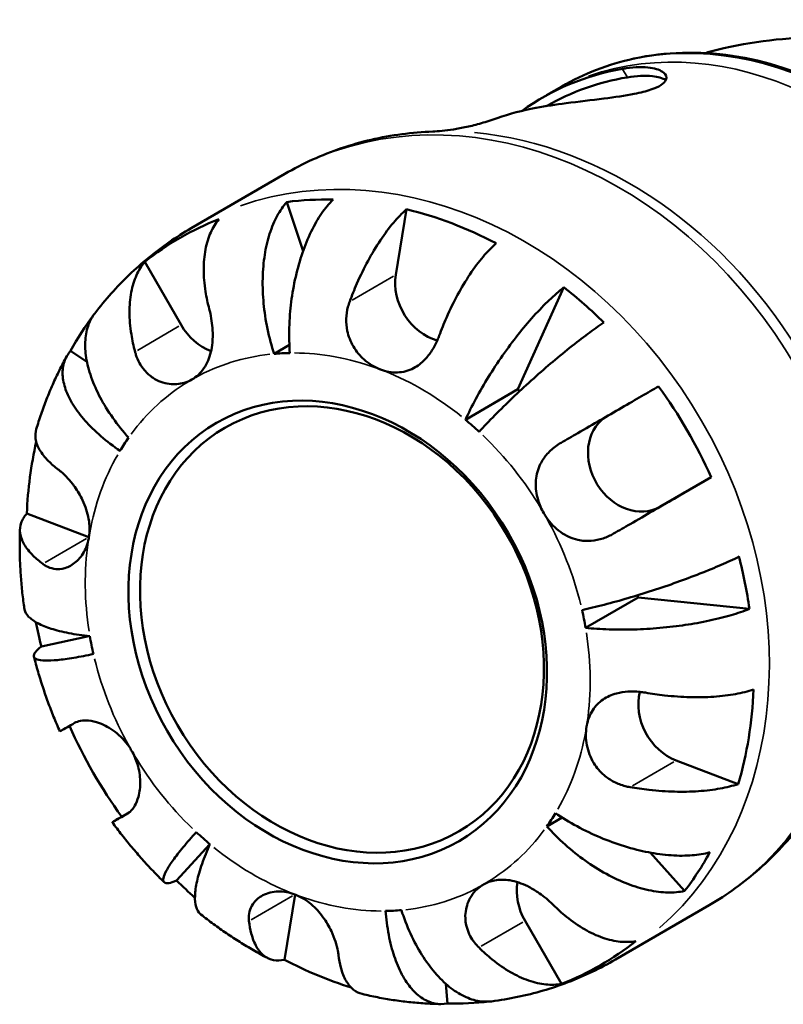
# Model space of a CAD drawing. Header units: millimetres. Extents: x 0 to 898, y 0 to 907.
# Tile 11 of 12: x 771 to 824, y 612 to 679. Entities that reach past the tile are written whole.
import ezdxf

# ---------------------------------------------------------------- set-up
doc = ezdxf.new("R2010")
doc.units = ezdxf.units.MM
doc.layers.add('Visible (ISO)', color=7, linetype='Continuous', lineweight=50)
doc.layers.add('Visible Narrow (ISO)', color=7, linetype='Continuous', lineweight=35)

msp = doc.modelspace()

# ---------------------------------------------------------------- linework, layer by layer
at = {"layer": 'Visible (ISO)'}
for p, q in [((808.376, 674.5), (807.336, 673.897)), ((789.384, 668.508), (782.949, 664.774)), ((790.624, 663.2), (789.522, 666.575)), ((796.989, 661.584), (797.72, 666.079)), ((782.26, 658.141), (779.764, 662.465)), ((805.371, 653.726), (808.518, 660.724)), ((788.64, 656.16), (789.689, 656.769)), ((775.801, 655.602), (774.675, 656.372)), ((801.771, 651.637), (805.371, 653.726)), ((818.623, 647.694), (815.093, 645.661)), ((775.934, 643.585), (771.673, 645.204)), ((810.012, 637.363), (813.612, 639.452)), ((821.253, 638.667), (813.612, 639.452)), ((775.927, 636.804), (772.675, 636.091)), ((820.483, 626.651), (816.222, 628.271)), ((778.694, 624.7), (778.188, 624.409)), ((807.353, 623.748), (808.398, 624.355)), ((781.95, 620.026), (784.237, 622.525)), ((816.806, 619.317), (814.448, 621.944)), ((789.345, 614.595), (790.074, 619.075)), ((818.496, 618.343), (812.061, 614.609)), ((808.356, 612.941), (805.86, 617.265)), ((800.527, 611.595), (800.425, 612.946))]:
    msp.add_line(p, q, dxfattribs=at)
for centre, major_axis, start_param, end_param in [((819.369, 652.379), (-12.374, 21.322), 5.99085, 6.362863), ((819.369, 652.379), (-12.051, 20.766), 5.982872, 6.281996), ((813.769, 649.129), (-12.693, 21.873), 5.998351, 6.130231), ((796.605, 639.169), (-14.465, 24.925), 5.822745, 5.952768), ((796.605, 639.169), (14.465, -24.925), 2.228217, 2.478714), ((796.605, 639.169), (-14.465, 24.925), 6.155207, 6.405704), ((800.062, 660.416), (-1.807, 3.114), 0.782669, 2.451052), ((796.605, 639.169), (14.465, -24.925), 1.895754, 2.025778), ((796.605, 639.169), (-14.465, 24.925), 0.335204, 0.454981), ((784.805, 659.607), (-1.807, 3.114), 1.568067, 2.365212), ((793.005, 637.08), (-10.039, 17.298), 5.855751, 5.919762), ((796.605, 639.169), (14.465, -24.925), 1.442819, 1.693315), ((796.605, 639.169), (-10.039, 17.298), 5.12539, 5.134364), ((813.293, 648.779), (1.807, -3.114), 3.2067, 6.280456), ((793.005, 637.08), (-10.039, 17.298), 5.070353, 5.134364), ((796.605, 639.169), (-14.465, 24.925), 0.720268, 0.907917), ((793.005, 637.08), (-10.039, 17.298), 0.357964, 0.421975), ((776.462, 646.826), (-1.807, 3.114), 2.353465, 2.354255), ((796.605, 639.169), (14.465, -24.925), 1.110356, 1.240379), ((796.605, 639.169), (-10.039, 17.298), 4.284955, 4.292716), ((793.005, 637.08), (-10.039, 17.298), 4.284955, 4.348966), ((796.605, 639.169), (-14.465, 24.925), 1.179808, 1.240379), ((793.005, 637.08), (10.039, -17.298), 4.284955, 4.348966), ((816.749, 631.512), (-1.807, 3.114), 0.691436, 2.353465), ((796.605, 639.169), (14.465, -24.925), 0.65742, 0.907917), ((796.605, 639.169), (-14.465, 24.925), 1.443216, 1.693315), ((793.005, 637.08), (10.039, -17.298), 0.357964, 0.421975), ((793.005, 637.08), (10.039, -17.298), 5.070353, 5.134364), ((796.605, 639.169), (14.465, -24.925), 0.324958, 0.454981), ((796.605, 639.169), (-14.465, 24.925), 1.895754, 1.95683), ((808.405, 618.731), (-1.807, 3.114), 0.776647, 1.568067), ((793.005, 637.08), (10.039, -17.298), 5.855751, 5.919762), ((796.605, 639.169), (14.465, -24.925), 6.155207, 6.405704), ((796.605, 639.169), (-14.465, 24.925), 2.228217, 2.415576), ((796.605, 639.169), (14.465, -24.925), 5.822745, 5.94087)]:
    msp.add_ellipse(centre, major_axis=major_axis, ratio=0.815969, start_param=start_param, end_param=end_param, dxfattribs=at)
for centre, major_axis in [((793.005, 637.08), (8.322, -14.34)), ((793.295, 637.248), (-8.031, 13.839))]:
    msp.add_ellipse(centre, major_axis=major_axis, ratio=0.815969, dxfattribs=at)
for points, knots in [([(818.202, 676.793), (818.329, 676.828), (818.455, 676.862), (820.996, 677.533), (823.412, 677.833), (828.015, 677.894), (830.204, 677.66), (834.29, 676.842), (836.192, 676.258), (839.735, 674.867), (841.379, 674.058), (842.918, 673.172)], [4.0758606, 4.0758606, 4.0758606, 4.0758606, 4.0840704, 4.0840704, 4.2411501, 4.2411501, 4.3982297, 4.3982297, 4.5553093, 4.5553093, 4.712389, 4.712389, 4.712389, 4.712389]), ([(833.121, 631.86), (834.978, 632.937), (836.625, 634.374), (839.344, 637.822), (840.41, 639.837), (841.864, 644.256), (842.241, 646.664), (842.262, 651.63), (841.9, 654.187), (840.471, 659.186), (839.402, 661.626), (836.665, 666.139), (834.996, 668.211), (831.227, 671.774), (829.127, 673.265), (824.707, 675.507), (822.389, 676.261), (817.781, 676.944), (815.491, 676.881), (811.574, 676.031), (809.905, 675.387), (808.376, 674.5)], [4.715118, 4.715118, 4.715118, 4.715118, 5.027908, 5.027908, 5.343181, 5.343181, 5.662985, 5.662985, 5.98576, 5.98576, 6.309672, 6.309672, 6.633812, 6.633812, 6.957632, 6.957632, 7.280096, 7.280096, 7.599218, 7.599218, 7.856711, 7.856711, 7.856711, 7.856711]), ([(812.534, 675.706), (812.622, 675.721), (812.709, 675.735), (813.436, 675.841), (813.999, 675.848), (814.859, 675.726), (815.174, 675.607), (815.534, 675.31), (815.597, 675.137), (815.47, 674.832), (815.351, 674.707), (814.993, 674.478), (814.769, 674.376), (814.172, 674.171), (813.784, 674.075), (812.721, 673.864), (812.006, 673.764), (810.418, 673.564), (809.533, 673.464), (807.954, 673.256), (807.253, 673.15), (806.621, 673.035), (806.612, 673.033), (806.602, 673.031)], [-2.052651, -2.052651, -2.052651, -2.052651, -2.020486, -2.020486, -1.779085, -1.779085, -1.558378, -1.558378, -1.353126, -1.353126, -1.209721, -1.209721, -1.079386, -1.079386, -0.923203, -0.923203, -0.695201, -0.695201, -0.434172, -0.434172, -0.207127, -0.207127, -0.20363, -0.20363, -0.20363, -0.20363]), ([(812.87, 675.125), (813.498, 675.229), (814.103, 675.257), (814.978, 675.161), (815.292, 675.069), (815.518, 674.949)], [0.8533073, 0.8533073, 0.8533073, 0.8533073, 1.0825565, 1.0825565, 1.2619427, 1.2619427, 1.2619427, 1.2619427]), ([(807.147, 673.788), (807.159, 673.795), (807.172, 673.802), (807.197, 673.817), (807.21, 673.824), (807.235, 673.838), (807.248, 673.846), (807.273, 673.86), (807.286, 673.867), (807.311, 673.882), (807.324, 673.889), (807.336, 673.897)], [1.564854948, 1.564854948, 1.564854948, 1.564854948, 1.566589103, 1.566589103, 1.568323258, 1.568323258, 1.570057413, 1.570057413, 1.571791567, 1.571791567, 1.573525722, 1.573525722, 1.573525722, 1.573525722]), ([(799.528, 671.41), (799.715, 671.417), (799.929, 671.431), (800.404, 671.477), (800.666, 671.51), (801.232, 671.599), (801.535, 671.656), (802.176, 671.797), (802.513, 671.881), (803.212, 672.08), (803.574, 672.195), (803.943, 672.325)], [1.1653603, 1.1653603, 1.1653603, 1.1653603, 1.2164025, 1.2164025, 1.2674447, 1.2674447, 1.3184869, 1.3184869, 1.3695291, 1.3695291, 1.4205713, 1.4205713, 1.4205713, 1.4205713]), ([(799.528, 671.41), (798.814, 671.383), (798.103, 671.322), (796.691, 671.134), (795.99, 671.007), (794.606, 670.685), (793.923, 670.49), (792.579, 670.035), (791.919, 669.774), (790.628, 669.188), (789.997, 668.864), (789.384, 668.508)], [1.1653603, 1.1653603, 1.1653603, 1.1653603, 1.2469934, 1.2469934, 1.3286265, 1.3286265, 1.4102596, 1.4102596, 1.4918926, 1.4918926, 1.5735257, 1.5735257, 1.5735257, 1.5735257]), ([(792.684, 666.743), (792.404, 666.463), (792.135, 666.13), (791.659, 665.436), (791.41, 665.01), (790.955, 664.075), (790.749, 663.568), (790.413, 662.589), (790.252, 662.029), (789.987, 660.871), (789.885, 660.273), (789.746, 659.166), (789.697, 658.556), (789.664, 657.348), (789.681, 656.75), (789.721, 656.217)], [0.170746, 0.170746, 0.170746, 0.170746, 0.33284, 0.33284, 0.499494, 0.499494, 0.666149, 0.666149, 0.833209, 0.833209, 1.000269, 1.000269, 1.167973, 1.167973, 1.335677, 1.335677, 1.335677, 1.335677]), ([(788.64, 656.16), (788.468, 656.686), (788.308, 657.276), (788.06, 658.469), (787.971, 659.072), (787.868, 660.166), (787.843, 660.757), (787.869, 661.903), (787.921, 662.457), (788.072, 663.426), (788.186, 663.929), (788.482, 664.854), (788.665, 665.277), (789.042, 665.966), (789.269, 666.296), (789.522, 666.575)], [4.014251, 4.014251, 4.014251, 4.014251, 4.181955, 4.181955, 4.349659, 4.349659, 4.516719, 4.516719, 4.683779, 4.683779, 4.850433, 4.850433, 5.017088, 5.017088, 5.179182, 5.179182, 5.179182, 5.179182]), ([(793.827, 659.749), (793.975, 660.151), (794.142, 660.568), (794.564, 661.532), (794.829, 662.071), (795.338, 663.011), (795.629, 663.499), (796.231, 664.4), (796.542, 664.812), (797.109, 665.483), (797.415, 665.806), (797.72, 666.079)], [4.427884, 4.427884, 4.427884, 4.427884, 4.5512464, 4.5512464, 4.7191329, 4.7191329, 4.8858696, 4.8858696, 5.0526063, 5.0526063, 5.2140047, 5.2140047, 5.2140047, 5.2140047]), ([(784.855, 665.397), (784.627, 665.128), (784.435, 664.811), (784.14, 664.154), (784.012, 663.752), (783.847, 662.875), (783.809, 662.4), (783.811, 661.487), (783.852, 660.964), (784, 660.031), (784.086, 659.627), (784.189, 659.238)], [0.1707531, 0.1707531, 0.1707531, 0.1707531, 0.3321515, 0.3321515, 0.4988882, 0.4988882, 0.6656248, 0.6656248, 0.8335114, 0.8335114, 0.9568737, 0.9568737, 0.9568737, 0.9568737]), ([(782.949, 664.774), (782.437, 664.476), (781.936, 664.158), (780.962, 663.484), (780.488, 663.127), (779.571, 662.378), (779.127, 661.986), (778.272, 661.168), (777.861, 660.742), (777.073, 659.862), (776.697, 659.406), (776.338, 658.938)], [1.5735257, 1.5735257, 1.5735257, 1.5735257, 1.6385381, 1.6385381, 1.7035506, 1.7035506, 1.768563, 1.768563, 1.8335754, 1.8335754, 1.8985879, 1.8985879, 1.8985879, 1.8985879]), ([(803.865, 663.743), (803.561, 663.47), (803.254, 663.147), (802.688, 662.476), (802.377, 662.064), (801.775, 661.163), (801.484, 660.675), (800.975, 659.735), (800.71, 659.196), (800.288, 658.232), (800.12, 657.815), (799.972, 657.413)], [0.1707531, 0.1707531, 0.1707531, 0.1707531, 0.3321515, 0.3321515, 0.4988882, 0.4988882, 0.6656248, 0.6656248, 0.8335114, 0.8335114, 0.9568737, 0.9568737, 0.9568737, 0.9568737]), ([(779.098, 656.306), (778.995, 656.695), (778.909, 657.099), (778.761, 658.032), (778.72, 658.555), (778.718, 659.468), (778.756, 659.943), (778.921, 660.82), (779.049, 661.222), (779.344, 661.879), (779.535, 662.196), (779.764, 662.465)], [4.427884, 4.427884, 4.427884, 4.427884, 4.5512464, 4.5512464, 4.7191329, 4.7191329, 4.8858696, 4.8858696, 5.0526063, 5.0526063, 5.2140047, 5.2140047, 5.2140047, 5.2140047]), ([(801.771, 651.637), (801.969, 652.079), (802.214, 652.578), (802.758, 653.591), (803.057, 654.107), (803.636, 655.046), (803.97, 655.556), (804.666, 656.55), (805.028, 657.034), (805.701, 657.884), (806.074, 658.329), (806.817, 659.153), (807.187, 659.534), (807.842, 660.159), (808.188, 660.463), (808.518, 660.724)], [4.014251, 4.014251, 4.014251, 4.014251, 4.181955, 4.181955, 4.349659, 4.349659, 4.516719, 4.516719, 4.683779, 4.683779, 4.850434, 4.850434, 5.017088, 5.017088, 5.179182, 5.179182, 5.179182, 5.179182]), ([(784.189, 659.238), (784.203, 659.186), (784.216, 659.133), (784.279, 658.869), (784.322, 658.652), (784.385, 658.217), (784.407, 658.002), (784.433, 657.498), (784.429, 657.211), (784.362, 656.489), (784.267, 656.074), (783.95, 655.317), (783.726, 654.986), (783.309, 654.599), (783.162, 654.491), (783.005, 654.4)], [-1.6470994, -1.6470994, -1.6470994, -1.6470994, -1.6315588, -1.6315588, -1.5700734, -1.5700734, -1.5113925, -1.5113925, -1.4336218, -1.4336218, -1.3113544, -1.3113544, -1.1848005, -1.1848005, -1.1244322, -1.1244322, -1.1244322, -1.1244322]), ([(795.934, 655.086), (795.913, 655.094), (795.893, 655.102), (795.499, 655.261), (795.142, 655.481), (794.532, 656.019), (794.278, 656.322), (793.881, 656.996), (793.74, 657.356), (793.605, 658.008), (793.582, 658.285), (793.6, 658.838), (793.64, 659.11), (793.742, 659.502), (793.782, 659.627), (793.827, 659.749)], [-1.1249878, -1.1249878, -1.1249878, -1.1249878, -1.1183689, -1.1183689, -0.9996327, -0.9996327, -0.8914372, -0.8914372, -0.7864413, -0.7864413, -0.7109749, -0.7109749, -0.636447, -0.636447, -0.6009675, -0.6009675, -0.6009675, -0.6009675]), ([(776.338, 658.938), (776.159, 658.703), (776.017, 658.44), (775.801, 657.869), (775.719, 657.504), (775.661, 656.716), (775.685, 656.293), (775.813, 655.485), (775.928, 655.026), (776.259, 654.086), (776.475, 653.606), (776.944, 652.722), (777.24, 652.238), (777.912, 651.289), (778.288, 650.823), (778.658, 650.412)], [0.188223, 0.188223, 0.188223, 0.188223, 0.33284, 0.33284, 0.499494, 0.499494, 0.666149, 0.666149, 0.833209, 0.833209, 1.000269, 1.000269, 1.167973, 1.167973, 1.335677, 1.335677, 1.335677, 1.335677]), ([(811.261, 658.312), (810.906, 658.072), (810.525, 657.8), (809.784, 657.25), (809.356, 656.92), (808.476, 656.216), (808.023, 655.842), (807.19, 655.133), (806.732, 654.733), (805.83, 653.92), (805.386, 653.507), (804.596, 652.753), (804.177, 652.343), (803.39, 651.543), (803.021, 651.154), (802.708, 650.812)], [0.170746, 0.170746, 0.170746, 0.170746, 0.33284, 0.33284, 0.499494, 0.499494, 0.666149, 0.666149, 0.833209, 0.833209, 1.000269, 1.000269, 1.167973, 1.167973, 1.335677, 1.335677, 1.335677, 1.335677]), ([(799.972, 657.413), (799.934, 657.309), (799.892, 657.205), (799.737, 656.85), (799.609, 656.608), (799.318, 656.156), (799.156, 655.95), (798.746, 655.526), (798.489, 655.329), (797.863, 654.999), (797.488, 654.899), (796.713, 654.87), (796.32, 654.939), (795.934, 655.086)], [-1.6480182, -1.6480182, -1.6480182, -1.6480182, -1.6178971, -1.6178971, -1.542982, -1.542982, -1.4684994, -1.4684994, -1.3707149, -1.3707149, -1.2472899, -1.2472899, -1.1249878, -1.1249878, -1.1249878, -1.1249878]), ([(774.416, 655.997), (774.24, 655.68), (774.072, 655.358), (773.749, 654.709), (773.595, 654.381), (773.301, 653.718), (773.161, 653.383), (772.897, 652.709), (772.772, 652.369), (772.536, 651.684), (772.425, 651.34), (772.322, 650.993)], [2.0279212, 2.0279212, 2.0279212, 2.0279212, 2.0680318, 2.0680318, 2.1081424, 2.1081424, 2.148253, 2.148253, 2.1883636, 2.1883636, 2.2284742, 2.2284742, 2.2284742, 2.2284742]), ([(778.067, 649.506), (777.625, 649.807), (777.17, 650.153), (776.344, 650.867), (775.973, 651.235), (775.372, 651.915), (775.086, 652.29), (774.625, 653.03), (774.45, 653.397), (774.221, 654.049), (774.146, 654.396), (774.117, 655.052), (774.163, 655.361), (774.338, 655.881), (774.479, 656.141), (774.675, 656.372)], [4.014251, 4.014251, 4.014251, 4.014251, 4.181955, 4.181955, 4.349659, 4.349659, 4.516719, 4.516719, 4.683779, 4.683779, 4.850433, 4.850433, 5.017088, 5.017088, 5.179182, 5.179182, 5.179182, 5.179182]), ([(783.005, 654.4), (782.839, 654.304), (782.66, 654.228), (782.145, 654.079), (781.796, 654.052), (781.056, 654.147), (780.674, 654.287), (780.113, 654.657), (779.915, 654.834), (779.614, 655.19), (779.501, 655.355), (779.305, 655.712), (779.223, 655.903), (779.136, 656.17), (779.116, 656.238), (779.098, 656.306)], [-1.1244322, -1.1244322, -1.1244322, -1.1244322, -1.0602871, -1.0602871, -0.9481637, -0.9481637, -0.8223639, -0.8223639, -0.7417057, -0.7417057, -0.6823406, -0.6823406, -0.6214807, -0.6214807, -0.600941, -0.600941, -0.600941, -0.600941]), ([(808.331, 650.061), (808.697, 650.272), (809.084, 650.496), (810, 651.025), (810.53, 651.331), (811.483, 651.881), (811.993, 652.176), (812.974, 652.743), (813.444, 653.015), (814.246, 653.479), (814.652, 653.715), (815.023, 653.929)], [-0.9568737, -0.9568737, -0.9568737, -0.9568737, -0.8335114, -0.8335114, -0.6656248, -0.6656248, -0.4988882, -0.4988882, -0.3321515, -0.3321515, -0.1707531, -0.1707531, -0.1707531, -0.1707531]), ([(772.322, 650.993), (772.261, 650.789), (772.242, 650.561), (772.312, 650.072), (772.413, 649.81), (772.695, 649.325), (772.902, 649.058), (773.362, 648.602), (773.587, 648.411), (773.827, 648.232)], [0.3465754, 0.3465754, 0.3465754, 0.3465754, 0.4988882, 0.4988882, 0.6656248, 0.6656248, 0.8335114, 0.8335114, 0.9568737, 0.9568737, 0.9568737, 0.9568737]), ([(807.148, 645.224), (806.978, 645.518), (806.842, 645.83), (806.632, 646.543), (806.577, 646.942), (806.609, 647.736), (806.697, 648.123), (806.975, 648.748), (807.128, 648.992), (807.496, 649.436), (807.707, 649.632), (808.065, 649.898), (808.196, 649.983), (808.331, 650.061)], [-1.1117615, -1.1117615, -1.1117615, -1.1117615, -1.021732, -1.021732, -0.9123296, -0.9123296, -0.8007134, -0.8007134, -0.7196358, -0.7196358, -0.6398056, -0.6398056, -0.5971194, -0.5971194, -0.5971194, -0.5971194]), ([(773.827, 648.232), (773.889, 648.185), (773.952, 648.135), (774.174, 647.948), (774.336, 647.793), (774.657, 647.44), (774.815, 647.245), (775.163, 646.752), (775.345, 646.446), (775.694, 645.709), (775.839, 645.276), (775.993, 644.405), (776, 643.975), (775.934, 643.569)], [0.5972041, 0.5972041, 0.5972041, 0.5972041, 0.6273252, 0.6273252, 0.7022403, 0.7022403, 0.7767229, 0.7767229, 0.8745074, 0.8745074, 0.9979324, 0.9979324, 1.1202345, 1.1202345, 1.1202345, 1.1202345]), ([(818.623, 647.694), (818.252, 647.479), (817.846, 647.244), (817.044, 646.78), (816.574, 646.508), (815.593, 645.941), (815.083, 645.646), (814.13, 645.096), (813.6, 644.79), (812.684, 644.261), (812.297, 644.037), (811.931, 643.826)], [0.1707531, 0.1707531, 0.1707531, 0.1707531, 0.3321515, 0.3321515, 0.4988882, 0.4988882, 0.6656248, 0.6656248, 0.8335114, 0.8335114, 0.9568737, 0.9568737, 0.9568737, 0.9568737]), ([(772.772, 641.75), (772.533, 641.928), (772.307, 642.12), (771.847, 642.576), (771.64, 642.843), (771.359, 643.327), (771.258, 643.59), (771.184, 644.101), (771.211, 644.35), (771.358, 644.779), (771.487, 644.999), (771.673, 645.204)], [4.427884, 4.427884, 4.427884, 4.427884, 4.5512464, 4.5512464, 4.7191329, 4.7191329, 4.8858696, 4.8858696, 5.0526063, 5.0526063, 5.2140047, 5.2140047, 5.2140047, 5.2140047]), ([(811.931, 643.826), (811.702, 643.694), (811.464, 643.585), (810.95, 643.412), (810.678, 643.355), (810.09, 643.308), (809.781, 643.33), (809.052, 643.494), (808.652, 643.68), (807.917, 644.209), (807.592, 644.551), (807.262, 645.033), (807.203, 645.127), (807.148, 645.224)], [-1.6190454, -1.6190454, -1.6190454, -1.6190454, -1.5492105, -1.5492105, -1.4734598, -1.4734598, -1.3874422, -1.3874422, -1.2661273, -1.2661273, -1.1412174, -1.1412174, -1.1117615, -1.1117615, -1.1117615, -1.1117615]), ([(771.205, 644.134), (771.192, 643.77), (771.185, 643.406), (771.185, 642.678), (771.192, 642.314), (771.218, 641.586), (771.238, 641.222), (771.292, 640.495), (771.325, 640.132), (771.404, 639.407), (771.45, 639.044), (771.502, 638.683)], [2.4858145, 2.4858145, 2.4858145, 2.4858145, 2.5260907, 2.5260907, 2.5663669, 2.5663669, 2.6066431, 2.6066431, 2.6469193, 2.6469193, 2.6871955, 2.6871955, 2.6871955, 2.6871955]), ([(775.934, 643.569), (775.931, 643.547), (775.927, 643.525), (775.851, 643.111), (775.711, 642.75), (775.336, 642.157), (775.113, 641.921), (774.621, 641.575), (774.358, 641.464), (773.899, 641.385), (773.708, 641.386), (773.34, 641.45), (773.164, 641.513), (772.921, 641.646), (772.845, 641.695), (772.772, 641.75)], [1.1202345, 1.1202345, 1.1202345, 1.1202345, 1.1268534, 1.1268534, 1.2455896, 1.2455896, 1.3537851, 1.3537851, 1.458781, 1.458781, 1.5342474, 1.5342474, 1.6087753, 1.6087753, 1.6442548, 1.6442548, 1.6442548, 1.6442548]), ([(809.767, 638.587), (810.219, 638.686), (810.741, 638.81), (811.828, 639.091), (812.393, 639.248), (813.441, 639.554), (814.021, 639.733), (815.176, 640.107), (815.752, 640.304), (816.782, 640.672), (817.332, 640.877), (818.381, 641.288), (818.88, 641.495), (819.726, 641.863), (820.152, 642.058), (820.536, 642.247)], [-1.335677, -1.335677, -1.335677, -1.335677, -1.167973, -1.167973, -1.000269, -1.000269, -0.833209, -0.833209, -0.666149, -0.666149, -0.499494, -0.499494, -0.33284, -0.33284, -0.170746, -0.170746, -0.170746, -0.170746]), ([(771.503, 638.683), (771.505, 638.664), (771.509, 638.644), (771.552, 638.449), (771.656, 638.279), (771.942, 637.981), (772.152, 637.826), (772.687, 637.541), (773.013, 637.411), (773.69, 637.196), (774.104, 637.091), (775.017, 636.916), (775.517, 636.846), (775.999, 636.796)], [0.4811618, 0.4811618, 0.4811618, 0.4811618, 0.4994944, 0.4994944, 0.6661487, 0.6661487, 0.8332087, 0.8332087, 1.0002688, 1.0002688, 1.1679728, 1.1679728, 1.3356767, 1.3356767, 1.3356767, 1.3356767]), ([(821.253, 638.667), (820.862, 638.51), (820.427, 638.362), (819.558, 638.106), (819.044, 637.975), (817.959, 637.742), (817.389, 637.641), (816.316, 637.483), (815.716, 637.411), (814.507, 637.305), (813.898, 637.271), (812.795, 637.239), (812.199, 637.238), (811.048, 637.275), (810.494, 637.314), (810.012, 637.363)], [0.170746, 0.170746, 0.170746, 0.170746, 0.33284, 0.33284, 0.499494, 0.499494, 0.666149, 0.666149, 0.833209, 0.833209, 1.000269, 1.000269, 1.167973, 1.167973, 1.335677, 1.335677, 1.335677, 1.335677]), ([(776.244, 635.573), (775.791, 635.474), (775.324, 635.381), (774.475, 635.238), (774.092, 635.187), (773.47, 635.128), (773.173, 635.114), (772.692, 635.13), (772.507, 635.16), (772.262, 635.248), (772.18, 635.315), (772.137, 635.487), (772.178, 635.594), (772.344, 635.813), (772.482, 635.945), (772.675, 636.091)], [-1.335677, -1.335677, -1.335677, -1.335677, -1.167973, -1.167973, -1.000269, -1.000269, -0.833209, -0.833209, -0.666149, -0.666149, -0.499494, -0.499494, -0.33284, -0.33284, -0.170746, -0.170746, -0.170746, -0.170746]), ([(772.159, 635.399), (772.248, 635.048), (772.344, 634.699), (772.547, 634.002), (772.654, 633.656), (772.88, 632.967), (772.999, 632.624), (773.248, 631.942), (773.378, 631.603), (773.649, 630.929), (773.791, 630.594), (773.937, 630.262)], [2.8102625, 2.8102625, 2.8102625, 2.8102625, 2.850142, 2.850142, 2.8900215, 2.8900215, 2.9299009, 2.9299009, 2.9697804, 2.9697804, 3.0096599, 3.0096599, 3.0096599, 3.0096599]), ([(810.076, 630.591), (810.08, 630.613), (810.084, 630.635), (810.16, 631.049), (810.298, 631.409), (810.686, 632.009), (810.922, 632.253), (811.48, 632.637), (811.794, 632.777), (812.388, 632.935), (812.649, 632.975), (813.184, 633.007), (813.455, 633), (813.857, 632.958), (813.986, 632.94), (814.114, 632.918)], [1.1202345, 1.1202345, 1.1202345, 1.1202345, 1.1268534, 1.1268534, 1.2455896, 1.2455896, 1.3537851, 1.3537851, 1.458781, 1.458781, 1.5342474, 1.5342474, 1.6087753, 1.6087753, 1.6442548, 1.6442548, 1.6442548, 1.6442548]), ([(814.114, 632.918), (814.537, 632.846), (814.982, 632.782), (816.027, 632.666), (816.626, 632.626), (817.694, 632.598), (818.262, 632.606), (819.342, 632.679), (819.854, 632.743), (820.718, 632.9), (821.15, 633.005), (821.538, 633.134)], [4.427884, 4.427884, 4.427884, 4.427884, 4.5512464, 4.5512464, 4.7191329, 4.7191329, 4.8858696, 4.8858696, 5.0526063, 5.0526063, 5.2140047, 5.2140047, 5.2140047, 5.2140047]), ([(773.937, 630.262), (773.938, 630.262), (773.98, 630.285), (774.136, 630.373), (774.274, 630.452), (774.605, 630.641), (774.773, 630.737), (774.956, 630.842)], [0.5193535, 0.5193535, 0.5193535, 0.5193535, 0.6656248, 0.6656248, 0.8335114, 0.8335114, 0.9568737, 0.9568737, 0.9568737, 0.9568737]), ([(774.956, 630.842), (775.07, 630.907), (775.204, 630.956), (775.523, 631.016), (775.709, 631.023), (776.143, 630.981), (776.392, 630.924), (777.013, 630.698), (777.385, 630.495), (778.093, 629.95), (778.419, 629.609), (778.748, 629.126), (778.808, 629.032), (778.863, 628.936)], [-1.6190454, -1.6190454, -1.6190454, -1.6190454, -1.5492105, -1.5492105, -1.4734598, -1.4734598, -1.3874422, -1.3874422, -1.2661273, -1.2661273, -1.1412174, -1.1412174, -1.1117615, -1.1117615, -1.1117615, -1.1117615]), ([(813.06, 626.436), (812.95, 626.455), (812.841, 626.478), (812.465, 626.576), (812.205, 626.675), (811.714, 626.928), (811.485, 627.082), (811.003, 627.498), (810.77, 627.774), (810.343, 628.466), (810.183, 628.89), (810.017, 629.754), (810.01, 630.185), (810.076, 630.591)], [0.5972041, 0.5972041, 0.5972041, 0.5972041, 0.6273252, 0.6273252, 0.7022403, 0.7022403, 0.7767229, 0.7767229, 0.8745074, 0.8745074, 0.9979324, 0.9979324, 1.1202345, 1.1202345, 1.1202345, 1.1202345]), ([(778.863, 628.936), (779.033, 628.642), (779.168, 628.329), (779.383, 627.619), (779.444, 627.224), (779.461, 626.458), (779.416, 626.095), (779.266, 625.545), (779.182, 625.341), (778.984, 624.996), (778.873, 624.858), (778.69, 624.693), (778.623, 624.645), (778.556, 624.606)], [-1.1117615, -1.1117615, -1.1117615, -1.1117615, -1.021732, -1.021732, -0.9123296, -0.9123296, -0.8007134, -0.8007134, -0.7196358, -0.7196358, -0.6398056, -0.6398056, -0.5971194, -0.5971194, -0.5971194, -0.5971194]), ([(820.483, 626.651), (820.095, 626.523), (819.663, 626.418), (818.8, 626.261), (818.288, 626.197), (817.208, 626.124), (816.64, 626.116), (815.572, 626.144), (814.973, 626.183), (813.927, 626.3), (813.482, 626.363), (813.06, 626.436)], [0.1707531, 0.1707531, 0.1707531, 0.1707531, 0.3321515, 0.3321515, 0.4988882, 0.4988882, 0.6656248, 0.6656248, 0.8335114, 0.8335114, 0.9568737, 0.9568737, 0.9568737, 0.9568737]), ([(818.496, 618.343), (819.109, 618.699), (819.704, 619.085), (820.853, 619.915), (821.407, 620.359), (822.469, 621.3), (822.977, 621.797), (823.943, 622.839), (824.401, 623.384), (825.265, 624.517), (825.671, 625.104), (826.049, 625.71)], [4.7151184, 4.7151184, 4.7151184, 4.7151184, 4.7967515, 4.7967515, 4.8783845, 4.8783845, 4.9600176, 4.9600176, 5.0416507, 5.0416507, 5.1232838, 5.1232838, 5.1232838, 5.1232838]), ([(778.556, 624.606), (778.373, 624.502), (778.205, 624.405), (777.874, 624.216), (777.736, 624.138), (777.57, 624.044), (777.527, 624.02), (777.552, 624.037), (777.621, 624.078), (777.829, 624.2), (777.984, 624.29), (778.188, 624.409)], [-0.9568737, -0.9568737, -0.9568737, -0.9568737, -0.8335114, -0.8335114, -0.6656248, -0.6656248, -0.4988882, -0.4988882, -0.3321515, -0.3321515, -0.1707531, -0.1707531, -0.1707531, -0.1707531]), ([(807.944, 624.654), (808.386, 624.352), (808.895, 624.039), (809.958, 623.462), (810.512, 623.199), (811.539, 622.767), (812.108, 622.557), (813.243, 622.207), (813.809, 622.067), (814.823, 621.871), (815.365, 621.795), (816.401, 621.724), (816.894, 621.728), (817.732, 621.795), (818.154, 621.862), (818.536, 621.966)], [4.014251, 4.014251, 4.014251, 4.014251, 4.181955, 4.181955, 4.349659, 4.349659, 4.516719, 4.516719, 4.683779, 4.683779, 4.850433, 4.850433, 5.017088, 5.017088, 5.179182, 5.179182, 5.179182, 5.179182]), ([(777.537, 624.027), (777.752, 623.733), (777.971, 623.444), (778.419, 622.872), (778.647, 622.59), (779.113, 622.033), (779.351, 621.759), (779.835, 621.218), (780.081, 620.952), (780.583, 620.428), (780.838, 620.17), (781.097, 619.917)], [3.273534, 3.273534, 3.273534, 3.273534, 3.3134142, 3.3134142, 3.3532945, 3.3532945, 3.3931747, 3.3931747, 3.4330549, 3.4330549, 3.4729352, 3.4729352, 3.4729352, 3.4729352]), ([(816.806, 619.317), (816.44, 619.236), (816.04, 619.203), (815.257, 619.219), (814.8, 619.271), (813.851, 619.475), (813.359, 619.627), (812.445, 619.979), (811.94, 620.211), (810.935, 620.76), (810.436, 621.077), (809.541, 621.712), (809.063, 622.091), (808.154, 622.903), (807.723, 623.336), (807.353, 623.748)], [0.170746, 0.170746, 0.170746, 0.170746, 0.33284, 0.33284, 0.499494, 0.499494, 0.666149, 0.666149, 0.833209, 0.833209, 1.000269, 1.000269, 1.167973, 1.167973, 1.335677, 1.335677, 1.335677, 1.335677]), ([(781.95, 620.026), (781.727, 619.931), (781.545, 619.876), (781.274, 619.839), (781.162, 619.855), (781.036, 619.975), (781.021, 620.078), (781.068, 620.331), (781.136, 620.505), (781.364, 620.927), (781.525, 621.175), (781.889, 621.682), (782.125, 621.986), (782.676, 622.648), (782.99, 623.006), (783.303, 623.347)], [0.170746, 0.170746, 0.170746, 0.170746, 0.33284, 0.33284, 0.499494, 0.499494, 0.666149, 0.666149, 0.833209, 0.833209, 1.000269, 1.000269, 1.167973, 1.167973, 1.335677, 1.335677, 1.335677, 1.335677]), ([(784.24, 622.522), (784.041, 622.081), (783.852, 621.614), (783.545, 620.738), (783.428, 620.328), (783.275, 619.636), (783.224, 619.291), (783.201, 618.688), (783.23, 618.43), (783.343, 618.036), (783.438, 617.863), (783.583, 617.73), (783.598, 617.718), (783.612, 617.707)], [4.0142509, 4.0142509, 4.0142509, 4.0142509, 4.1819549, 4.1819549, 4.3496588, 4.3496588, 4.5167189, 4.5167189, 4.6837789, 4.6837789, 4.8504333, 4.8504333, 4.867764, 4.867764, 4.867764, 4.867764]), ([(803.005, 619.759), (803.24, 619.894), (803.497, 619.989), (804.1, 620.105), (804.449, 620.105), (805.218, 619.978), (805.632, 619.835), (806.275, 619.516), (806.505, 619.382), (806.891, 619.123), (807.05, 619.006), (807.361, 618.758), (807.511, 618.626), (807.7, 618.449), (807.745, 618.405), (807.789, 618.362)], [-1.1259263, -1.1259263, -1.1259263, -1.1259263, -1.0355597, -1.0355597, -0.9261982, -0.9261982, -0.8012467, -0.8012467, -0.7289411, -0.7289411, -0.6751701, -0.6751701, -0.6193377, -0.6193377, -0.6013462, -0.6013462, -0.6013462, -0.6013462]), ([(802.698, 615.43), (802.588, 615.539), (802.486, 615.653), (802.282, 615.916), (802.185, 616.066), (802.007, 616.396), (801.932, 616.577), (801.789, 617.05), (801.75, 617.344), (801.772, 618.015), (801.865, 618.381), (802.204, 619.067), (802.459, 619.372), (802.844, 619.66), (802.924, 619.712), (803.005, 619.759)], [-1.650434, -1.650434, -1.650434, -1.650434, -1.60575, -1.60575, -1.5529897, -1.5529897, -1.494178, -1.494178, -1.4036304, -1.4036304, -1.2856372, -1.2856372, -1.1574322, -1.1574322, -1.1259263, -1.1259263, -1.1259263, -1.1259263]), ([(786.914, 617.255), (786.905, 617.332), (786.901, 617.409), (786.902, 617.674), (786.932, 617.86), (787.053, 618.212), (787.144, 618.378), (787.421, 618.724), (787.625, 618.891), (788.174, 619.176), (788.534, 619.267), (789.296, 619.288), (789.691, 619.22), (790.076, 619.074)], [-1.6480182, -1.6480182, -1.6480182, -1.6480182, -1.6178971, -1.6178971, -1.542982, -1.542982, -1.4684994, -1.4684994, -1.3707149, -1.3707149, -1.2472899, -1.2472899, -1.1249878, -1.1249878, -1.1249878, -1.1249878]), ([(790.076, 619.074), (790.097, 619.066), (790.118, 619.058), (790.512, 618.899), (790.868, 618.678), (791.49, 618.147), (791.758, 617.851), (792.219, 617.216), (792.411, 616.885), (792.682, 616.312), (792.775, 616.076), (792.924, 615.62), (792.979, 615.403), (793.035, 615.103), (793.05, 615.009), (793.06, 614.919)], [-1.1249878, -1.1249878, -1.1249878, -1.1249878, -1.1183689, -1.1183689, -0.9996327, -0.9996327, -0.8914372, -0.8914372, -0.7864413, -0.7864413, -0.7109749, -0.7109749, -0.636447, -0.636447, -0.6009675, -0.6009675, -0.6009675, -0.6009675]), ([(797.371, 618), (797.542, 617.474), (797.757, 616.916), (798.243, 615.86), (798.514, 615.362), (799.044, 614.516), (799.351, 614.09), (799.998, 613.335), (800.338, 613.007), (800.972, 612.494), (801.326, 612.263), (802.036, 611.921), (802.393, 611.811), (802.989, 611.716), (803.28, 611.708), (803.566, 611.744)], [4.014251, 4.014251, 4.014251, 4.014251, 4.181955, 4.181955, 4.349659, 4.349659, 4.516719, 4.516719, 4.683779, 4.683779, 4.850433, 4.850433, 5.017088, 5.017088, 5.158817, 5.158817, 5.158817, 5.158817]), ([(807.789, 618.362), (808.074, 618.079), (808.38, 617.803), (809.114, 617.209), (809.546, 616.913), (810.335, 616.457), (810.764, 616.253), (811.605, 615.96), (812.017, 615.871), (812.732, 615.8), (813.101, 615.809), (813.447, 615.873)], [4.4278873, 4.4278873, 4.4278873, 4.4278873, 4.5512497, 4.5512497, 4.7191362, 4.7191362, 4.8858729, 4.8858729, 5.0526095, 5.0526095, 5.214008, 5.214008, 5.214008, 5.214008]), ([(783.612, 617.706), (783.899, 617.48), (784.189, 617.259), (784.777, 616.828), (785.075, 616.617), (785.678, 616.207), (785.983, 616.008), (786.6, 615.621), (786.912, 615.432), (787.542, 615.068), (787.861, 614.892), (788.182, 614.721)], [3.5959732, 3.5959732, 3.5959732, 3.5959732, 3.6362453, 3.6362453, 3.6765174, 3.6765174, 3.7167894, 3.7167894, 3.7570615, 3.7570615, 3.7973336, 3.7973336, 3.7973336, 3.7973336]), ([(800.527, 611.595), (800.23, 611.54), (799.935, 611.546), (799.399, 611.653), (799.109, 611.766), (798.557, 612.116), (798.295, 612.353), (797.845, 612.875), (797.616, 613.208), (797.207, 613.976), (797.026, 614.409), (796.739, 615.268), (796.606, 615.773), (796.401, 616.844), (796.33, 617.41), (796.29, 617.942)], [0.170746, 0.170746, 0.170746, 0.170746, 0.33284, 0.33284, 0.499494, 0.499494, 0.666149, 0.666149, 0.833209, 0.833209, 1.000269, 1.000269, 1.167973, 1.167973, 1.335677, 1.335677, 1.335677, 1.335677]), ([(789.345, 614.595), (789.075, 614.535), (788.821, 614.532), (788.377, 614.617), (788.149, 614.716), (787.745, 615.033), (787.569, 615.25), (787.292, 615.733), (787.165, 616.045), (787.001, 616.669), (786.949, 616.959), (786.914, 617.255)], [0.1707531, 0.1707531, 0.1707531, 0.1707531, 0.3321515, 0.3321515, 0.4988882, 0.4988882, 0.6656248, 0.6656248, 0.8335114, 0.8335114, 0.9568737, 0.9568737, 0.9568737, 0.9568737]), ([(808.356, 612.941), (808.01, 612.877), (807.64, 612.868), (806.925, 612.939), (806.514, 613.028), (805.673, 613.321), (805.244, 613.525), (804.455, 613.982), (804.023, 614.277), (803.289, 614.871), (802.983, 615.147), (802.698, 615.43)], [0.1707531, 0.1707531, 0.1707531, 0.1707531, 0.3321515, 0.3321515, 0.4988882, 0.4988882, 0.6656248, 0.6656248, 0.8335114, 0.8335114, 0.9568737, 0.9568737, 0.9568737, 0.9568737]), ([(793.06, 614.919), (793.095, 614.623), (793.147, 614.333), (793.311, 613.709), (793.437, 613.397), (793.715, 612.914), (793.891, 612.697), (794.275, 612.396), (794.478, 612.302), (794.681, 612.252)], [4.4278875, 4.4278875, 4.4278875, 4.4278875, 4.5512498, 4.5512498, 4.7191364, 4.7191364, 4.885873, 4.885873, 5.0359179, 5.0359179, 5.0359179, 5.0359179]), ([(803.566, 611.744), (804.161, 611.821), (804.754, 611.92), (805.93, 612.165), (806.514, 612.311), (807.668, 612.648), (808.239, 612.84), (809.365, 613.269), (809.919, 613.506), (811.007, 614.025), (811.54, 614.306), (812.061, 614.609)], [4.3845793, 4.3845793, 4.3845793, 4.3845793, 4.4506871, 4.4506871, 4.5167949, 4.5167949, 4.5829027, 4.5829027, 4.6490106, 4.6490106, 4.7151184, 4.7151184, 4.7151184, 4.7151184]), ([(794.681, 612.252), (795.033, 612.168), (795.386, 612.091), (796.097, 611.952), (796.454, 611.89), (797.17, 611.781), (797.529, 611.734), (798.25, 611.656), (798.611, 611.625), (799.335, 611.579), (799.697, 611.564), (800.06, 611.556)], [4.0547527, 4.0547527, 4.0547527, 4.0547527, 4.0948594, 4.0948594, 4.1349662, 4.1349662, 4.1750729, 4.1750729, 4.2151797, 4.2151797, 4.2552864, 4.2552864, 4.2552864, 4.2552864])]:
    msp.add_open_spline(points, degree=3, knots=knots, dxfattribs=at)
at = {"layer": 'Visible Narrow (ISO)'}
for p, q in [((812.853, 675.154), (812.551, 675.677)), ((793.985, 659.841), (796.831, 661.492)), ((779.256, 656.398), (782.102, 658.049)), ((812.089, 643.918), (814.935, 645.569)), ((772.93, 641.841), (775.776, 643.493)), ((813.218, 626.528), (816.064, 628.179)), ((778.556, 624.607), (778.564, 624.612)), ((787.072, 617.346), (789.902, 618.989)), ((802.856, 615.522), (805.702, 617.173))]:
    msp.add_line(p, q, dxfattribs=at)
for centre, major_axis, start_param, end_param in [((820.749, 653.18), (-12.373, 21.32), 3.298672, 6.126106), ((819.709, 652.577), (12.373, -21.32), 0.15708, 2.984513), ((803.94, 643.426), (-14.556, 25.082), 3.298672, 6.126106), ((804.725, 643.881), (-14.447, 24.895), 3.666021, 5.758757), ((797.505, 639.691), (14.556, -25.082), 0.15708, 2.984513), ((793.005, 637.08), (-10.039, 17.298), 5.937797, 6.262421), ((793.005, 637.08), (-10.039, 17.298), 5.513092, 5.837717), ((793.005, 637.08), (-10.039, 17.298), 5.152399, 5.477023), ((793.005, 637.08), (-10.039, 17.298), 0.015305, 0.33993), ((793.005, 637.08), (-10.039, 17.298), 4.727694, 5.052319), ((793.005, 637.08), (10.039, -17.298), 3.581602, 3.906227), ((793.005, 637.08), (-10.039, 17.298), 4.367001, 4.691625), ((793.005, 637.08), (10.039, -17.298), 3.942296, 4.26692), ((793.005, 637.08), (-10.039, 17.298), 3.942296, 4.26692), ((793.005, 637.08), (10.039, -17.298), 4.367001, 4.691625), ((793.005, 637.08), (-10.039, 17.298), 3.581602, 3.906227), ((793.005, 637.08), (10.039, -17.298), 4.727694, 5.052319), ((793.005, 637.08), (10.039, -17.298), 0.015305, 0.33993), ((793.005, 637.08), (10.039, -17.298), 5.152399, 5.477023), ((793.005, 637.08), (10.039, -17.298), 5.937797, 6.262421), ((793.005, 637.08), (10.039, -17.298), 5.513092, 5.837717)]:
    msp.add_ellipse(centre, major_axis=major_axis, ratio=0.815969, start_param=start_param, end_param=end_param, dxfattribs=at)

doc.saveas('drawing.dxf')
